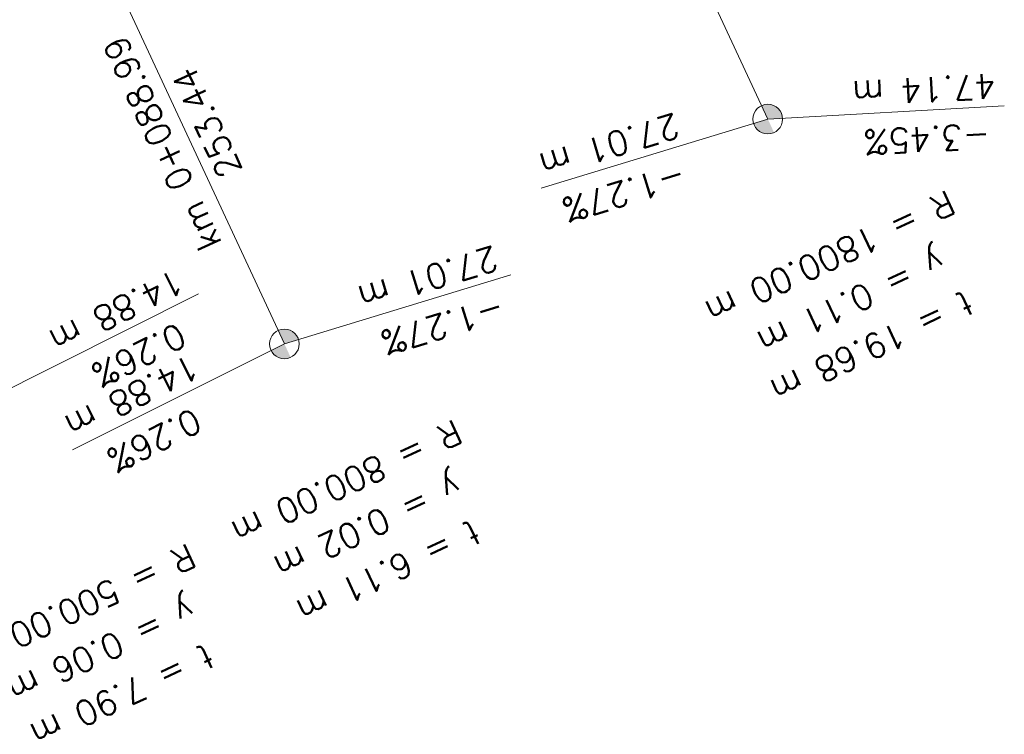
# Model space of a CAD drawing. Header units: metres. Extents: x -623740 to -623124, y -1176918 to -1176634.
# Tile 8 of 10: x -623475 to -623425, y -1176856 to -1176820. Entities that reach past the tile are written whole.
import ezdxf

# ---------------------------------------------------------------- set-up
doc = ezdxf.new("R2010")
doc.units = ezdxf.units.M
doc.header["$MEASUREMENT"] = 0
doc.layers.add('01_Sklonovniky_popis', color=10, linetype='Continuous', lineweight=0)
doc.styles.add('Style-romans', font='romans.shx')

msp = doc.modelspace()

# ---------------------------------------------------------------- hatches: boundary and pattern name
at = {"layer": '01_Sklonovniky_popis', "linetype": 'Continuous', "extrusion": (0, 0, -1)}
for points in [[(623436.696, -1176825.862), (623436.648, -1176825.861), (623436.6, -1176825.857), (623436.552, -1176825.85), (623436.505, -1176825.84), (623436.459, -1176825.827), (623436.413, -1176825.811), (623436.369, -1176825.792), (623436.685, -1176825.112), (623435.937, -1176825.071), (623435.938, -1176825.051), (623435.944, -1176825.003), (623435.952, -1176824.955), (623435.964, -1176824.909), (623435.978, -1176824.863), (623435.996, -1176824.818), (623436.016, -1176824.775), (623436.039, -1176824.732), (623436.065, -1176824.692), (623436.093, -1176824.653), (623436.123, -1176824.616), (623436.156, -1176824.581), (623436.192, -1176824.548), (623436.229, -1176824.517), (623436.268, -1176824.489), (623436.309, -1176824.464), (623436.351, -1176824.441), (623436.395, -1176824.421), (623436.439, -1176824.404), (623436.485, -1176824.39), (623436.532, -1176824.378), (623436.579, -1176824.37), (623436.627, -1176824.365), (623436.675, -1176824.362), (623436.723, -1176824.363), (623436.771, -1176824.367), (623436.819, -1176824.374), (623436.866, -1176824.384), (623436.912, -1176824.397), (623436.957, -1176824.413), (623437.002, -1176824.432), (623436.685, -1176825.112), (623437.403, -1176825.331), (623437.393, -1176825.362), (623437.375, -1176825.407), (623437.355, -1176825.45), (623437.332, -1176825.492), (623437.306, -1176825.533), (623437.278, -1176825.572), (623437.247, -1176825.609), (623437.215, -1176825.644), (623437.179, -1176825.677), (623437.142, -1176825.707), (623437.103, -1176825.735), (623437.062, -1176825.761), (623437.02, -1176825.784), (623436.976, -1176825.804), (623436.931, -1176825.821), (623436.886, -1176825.835), (623436.839, -1176825.847), (623436.791, -1176825.855), (623436.744, -1176825.86)], [(623461.184, -1176837.248), (623461.136, -1176837.247), (623461.088, -1176837.243), (623461.041, -1176837.236), (623460.994, -1176837.226), (623460.947, -1176837.213), (623460.902, -1176837.197), (623460.858, -1176837.178), (623461.174, -1176836.498), (623460.456, -1176836.279), (623460.467, -1176836.248), (623460.484, -1176836.204), (623460.504, -1176836.16), (623460.527, -1176836.118), (623460.553, -1176836.077), (623460.581, -1176836.038), (623460.612, -1176836.001), (623460.645, -1176835.966), (623460.68, -1176835.933), (623460.717, -1176835.903), (623460.756, -1176835.875), (623460.797, -1176835.849), (623460.839, -1176835.827), (623460.883, -1176835.807), (623460.928, -1176835.789), (623460.974, -1176835.775), (623461.021, -1176835.764), (623461.068, -1176835.755), (623461.116, -1176835.75), (623461.164, -1176835.748), (623461.212, -1176835.749), (623461.26, -1176835.753), (623461.307, -1176835.76), (623461.354, -1176835.77), (623461.401, -1176835.783), (623461.446, -1176835.799), (623461.49, -1176835.818), (623461.174, -1176836.498), (623461.845, -1176836.834), (623461.82, -1176836.878), (623461.795, -1176836.918), (623461.767, -1176836.957), (623461.736, -1176836.994), (623461.703, -1176837.029), (623461.668, -1176837.062), (623461.631, -1176837.093), (623461.592, -1176837.121), (623461.551, -1176837.146), (623461.508, -1176837.169), (623461.465, -1176837.189), (623461.42, -1176837.206), (623461.374, -1176837.221), (623461.327, -1176837.232), (623461.28, -1176837.24), (623461.232, -1176837.246)]]:
    msp.add_hatch(color=256, dxfattribs=at).paths.add_polyline_path(points)

# ---------------------------------------------------------------- linework, layer by layer
at = {"layer": '01_Sklonovniky_popis'}
for p, q in [((-623449.333, -1176797.909), (-623436.685, -1176825.112)), ((-623473.822, -1176809.294), (-623461.174, -1176836.498))]:
    msp.add_line(p, q, dxfattribs=at)
at = {"layer": '01_Sklonovniky_popis', "flags": 128}
for points in [[(-623424.704, -1176824.446), (-623436.685, -1176825.112), (-623448.164, -1176828.611)], [(-623449.695, -1176832.999), (-623461.174, -1176836.498), (-623471.905, -1176841.868)], [(-623465.531, -1176833.97), (-623476.262, -1176839.34), (-623484.523, -1176848.044)]]:
    msp.add_lwpolyline(points, dxfattribs=at)
at = {"layer": '01_Sklonovniky_popis', "linetype": 'Continuous'}
for centre in [(-623436.685, -1176825.112), (-623461.174, -1176836.498)]:
    msp.add_circle(centre, 0.75, dxfattribs=at)

# ---------------------------------------------------------------- texts
at = {"layer": '01_Sklonovniky_popis', "char_height": 1.25, "attachment_point": 5, "line_spacing_factor": 1.2, "style": 'Style-romans'}
for s, insert, rotation in [('km 0+088.99\\P253.44\\P', (-623466.233, -1176825.825), 114.9351), ('-3.45%\\P47.14 m', (-623428.698, -1176824.877), 183.1816), ('-1.27%\\P27.01 m', (-623444.338, -1176827.653), 196.9526), ('t = 19.68 m\\Py = 0.11 m\\PR = 1800.00 m', (-623432.47, -1176834.389), 204.9351), ('-1.27%\\P27.01 m', (-623453.522, -1176834.373), 196.9526), ('0.26%\\P14.88 m', (-623469.108, -1176835.968), 206.5865), ('0.26%\\P14.88 m', (-623468.328, -1176840.287), 206.5865), ('t = 6.11 m\\Py = 0.02 m\\PR = 800.00 m', (-623456.958, -1176845.774), 204.9351), ('t = 7.90 m\\Py = 0.06 m\\PR = 500.00 m', (-623470.451, -1176852.047), 204.9351)]:
    msp.add_mtext(s, dxfattribs=dict(at, insert=insert, rotation=rotation))

doc.saveas('drawing.dxf')
